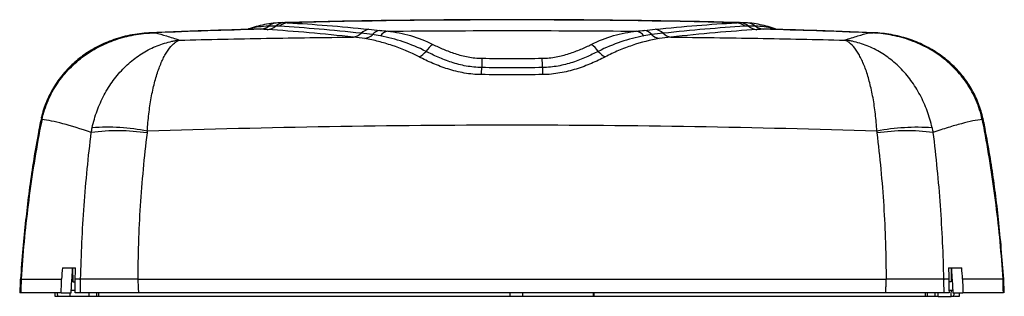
# Paper-space layout '_Back' of a CAD drawing. Header units: millimetres. Extents: x -183 to -11, y 79 to 128.
import ezdxf

# ---------------------------------------------------------------- set-up
doc = ezdxf.new("R2010")
doc.units = ezdxf.units.MM

psp = doc.layouts.new('_Back')

# ---------------------------------------------------------------- linework, layer by layer
at = {"color": 8, "linetype": 'Continuous', "lineweight": 25}
for p, q in [((-141.24, 126.06), (-142.29, 126.05)), ((-57.39, 127.22), (-57.16, 127.2)), ((-52.18, 126.05), (-53.23, 126.06)), ((-173.62, 80.32), (-174.25, 80.32)), ((-97.55, 79.32), (-97.55, 79.92)), ((-95.38, 79.32), (-95.38, 79.92)), ((-82.9, 79.32), (-82.9, 79.92))]:
    psp.add_line(p, q, dxfattribs=at)
at = {"color": 7, "linetype": 'Continuous', "lineweight": 25}
for p, q in [((-137.31, 127.2), (-137.08, 127.22)), ((-174.11, 84.32), (-174.18, 82.32)), ((-173.95, 81.82), (-173.97, 84.32)), ((-20.5, 84.32), (-20.52, 81.85)), ((-20.31, 82.32), (-20.38, 84.32)), ((-183.03, 82.32), (-183.03, 82.32)), ((-173.59, 81.82), (-173.95, 81.82)), ((-172.64, 82.32), (-172.63, 82.32)), ((-162.65, 82.32), (-162.63, 82.32)), ((-31.84, 82.32), (-31.82, 82.32)), ((-20.52, 81.85), (-20.9, 81.85)), ((-11.44, 82.32), (-11.44, 82.32)), ((-11.22, 79.92), (-11.29, 82.32)), ((-177.09, 79.32), (-177.09, 79.92)), ((-23.31, 79.32), (-177.09, 79.32)), ((-176.64, 79.32), (-176.65, 79.92)), ((-176.04, 79.92), (-174.26, 79.92)), ((-174.45, 79.32), (-174.46, 79.92)), ((-171.16, 79.32), (-171.16, 79.92)), ((-169.82, 79.32), (-169.83, 79.92)), ((-169.45, 79.32), (-169.46, 79.92)), ((-83.06, 79.92), (-83.06, 79.32)), ((-25.02, 79.32), (-25.01, 79.92)), ((-24.65, 79.32), (-24.64, 79.92)), ((-22.78, 79.32), (-20.48, 79.32)), ((-20.47, 80.32), (-20.88, 80.32)), ((-20.23, 79.92), (-18.45, 79.92)), ((-19.1, 79.32), (-19.91, 79.32)), ((-19.09, 79.92), (-19.1, 79.32))]:
    psp.add_line(p, q, dxfattribs=at)
at = {"color": 8, "linetype": 'Continuous', "lineweight": 25, "flags": 128}
for points in [[(-179.38, 110.26), (-179.45, 110.6), (-179.44, 110.78)], [(-15.09, 110.26), (-15.01, 110.61), (-15.03, 110.79)], [(-179.8, 108.28), (-179.92, 108.38), (-179.93, 108.43)], [(-14.53, 108.43), (-14.54, 108.38), (-14.67, 108.28)]]:
    psp.add_lwpolyline(points, dxfattribs=at)
at = {"color": 7, "linetype": 'Continuous', "lineweight": 25, "flags": 128}
for points in [[(-183.18, 82.32), (-183.19, 81.88), (-183.25, 79.92)], [(-183.03, 82.32), (-183.04, 81.72), (-183.06, 81.11), (-183.09, 79.92)], [(-174.26, 79.92), (-174.22, 81.13), (-174.18, 82.32)], [(-173.61, 79.92), (-173.6, 80.51), (-173.6, 81.11), (-173.59, 81.71), (-173.59, 82.32)], [(-20.9, 82.32), (-20.89, 81.75), (-20.89, 81.14), (-20.89, 80.53), (-20.88, 79.92)], [(-20.31, 82.32), (-20.27, 81.13), (-20.23, 79.92)], [(-11.38, 79.92), (-11.4, 80.52), (-11.41, 81.13), (-11.44, 82.32)], [(-23.31, 79.32), (-23.31, 79.82), (-23.31, 79.92)], [(-22.78, 79.32), (-22.78, 79.82), (-22.78, 79.92)], [(-20.48, 79.32), (-20.48, 79.82), (-20.47, 80.32)], [(-20.02, 79.32), (-20.01, 79.82), (-20.01, 79.92)]]:
    psp.add_lwpolyline(points, dxfattribs=at)
at = {"color": 7, "linetype": 'Continuous', "lineweight": 25}
for centre, radius, start, end in [((-141.48, 128.97), 2.92, 274.7825, 305.7204), ((-140.29, 128.7), 2.73, 275.6858, 309.4857), ((-136.95, 124.83), 2.39, 93.2837, 132.3439), ((-136.15, 124.53), 2.68, 95.4631, 130.3566), ((-121.86, 123.6), 2.48, 99.401, 134.8408), ((-119.89, 123.53), 2.37, 100.9293, 138.1963), ((-118.45, 123.55), 2.24, 103.3098, 143.7216), ((-76.02, 123.55), 2.24, 36.2784, 76.6902), ((-74.58, 123.53), 2.37, 41.8037, 79.0706), ((-72.61, 123.6), 2.48, 45.1591, 80.599), ((-58.33, 124.53), 2.68, 49.6434, 84.5369), ((-57.53, 124.83), 2.39, 47.6561, 86.7164), ((-54.18, 128.7), 2.73, 230.5143, 264.3142), ((-52.99, 128.97), 2.92, 234.2796, 265.2175), ((-125.38, 127.17), 2.53, 279.811, 314.3498), ((-123.62, 127.24), 2.9, 283.3099, 312.6427), ((-70.85, 127.24), 2.9, 227.3573, 256.6901), ((-69.09, 127.17), 2.53, 225.6502, 260.189), ((-116.05, 125.62), 5.1, 300.2654, 317.6432), ((-108.58, 119.68), 4.47, 123.7352, 145.9692), ((-85.9, 119.68), 4.47, 34.0309, 56.2649), ((-78.42, 125.62), 5.1, 222.3569, 239.7349), ((-10.26, 117.71), 92.3, 177.9715, 178.9803), ((-184.21, 117.71), 92.3, 1.0197, 2.0285), ((-199.66, 121.82), 97.15, 357.8156, 358.5434), ((5.19, 121.82), 97.15, 181.4567, 182.1845), ((-168.05, 71.68), 37.23, 79.0398, 93.9474), ((-26.41, 71.67), 37.23, 86.0523, 100.9588), ((-166.22, 72.28), 36.01, 81.7104, 97.2724), ((-28.24, 72.27), 36.02, 82.7349, 98.294)]:
    psp.add_arc(centre, radius, start, end, dxfattribs=at)
at = {"color": 8, "linetype": 'Continuous', "lineweight": 25}
for centre, start, end in [((-138.36, 125.02), 95.688, 131.8417), ((-56.12, 125.01), 48.1634, 84.0627)]:
    psp.add_arc(centre, 2.13, start, end, dxfattribs=at)
at = {"color": 7, "linetype": 'Continuous', "lineweight": 25}
for points, knots in [([(-57.49, 127.21), (-58.14, 127.23), (-63.29, 127.38), (-72.93, 127.55), (-86.41, 127.71), (-99.9, 127.75), (-113.39, 127.66), (-125.72, 127.49), (-133.56, 127.29), (-136.91, 127.21)], [0, 0, 0, 0, 0.024609, 0.194392, 0.364196, 0.534016, 0.703846, 0.87368, 1, 1, 1, 1]), ([(-58.07, 127.19), (-71.12, 127.52), (-84.18, 127.69), (-110.29, 127.69), (-123.35, 127.52), (-136.4, 127.19)], [0, 0, 0, 0, 0.5, 0.5, 1, 1, 1, 1]), ([(-142.29, 126.06), (-144.37, 126), (-150.28, 125.84), (-156.18, 125.61), (-160.01, 125.45)], [0, 0, 0, 0, 0.351509, 1, 1, 1, 1]), ([(-138.57, 127.14), (-138.59, 127.14), (-139.12, 127.11), (-140.14, 126.95), (-141.6, 126.63), (-142.69, 126.32), (-143.29, 126.08), (-143.42, 126.03)], [0, 0, 0, 0, 0.01467, 0.32001, 0.620149, 0.915256, 1, 1, 1, 1]), ([(-137.32, 127.21), (-137.7, 127.19), (-138.12, 127.18), (-138.54, 127.14), (-138.58, 127.13)], [0, 0, 0, 0, 0.905558, 1, 1, 1, 1]), ([(-123.61, 125.36), (-126.12, 125.63), (-128.57, 125.86), (-133.32, 126.27), (-135.63, 126.44), (-137.88, 126.57)], [0, 0, 0, 0, 0.5, 0.5, 1, 1, 1, 1]), ([(-136.4, 127.19), (-134.18, 127.07), (-131.88, 126.91), (-127.17, 126.53), (-124.75, 126.31), (-122.26, 126.05)], [0, 0, 0, 0, 0.5, 0.5, 1, 1, 1, 1]), ([(-118.96, 125.73), (-111.73, 125.79), (-104.49, 125.82), (-89.98, 125.82), (-82.74, 125.79), (-75.51, 125.73)], [0, 0, 0, 0, 0.5, 0.5, 1, 1, 1, 1]), ([(-118.96, 125.73), (-117.63, 125.58), (-116.3, 125.32), (-113.66, 124.55), (-112.35, 124.04), (-111.06, 123.4)], [0, 0, 0, 0, 0.5, 0.5, 1, 1, 1, 1]), ([(-83.41, 123.4), (-82.12, 124.04), (-80.81, 124.55), (-78.17, 125.32), (-76.84, 125.58), (-75.51, 125.73)], [0, 0, 0, 0, 0.5, 0.5, 1, 1, 1, 1]), ([(-72.21, 126.05), (-69.72, 126.31), (-67.3, 126.53), (-62.59, 126.91), (-60.29, 127.07), (-58.07, 127.19)], [0, 0, 0, 0, 0.5, 0.5, 1, 1, 1, 1]), ([(-56.59, 126.57), (-58.84, 126.44), (-61.15, 126.27), (-65.91, 125.86), (-68.35, 125.63), (-70.86, 125.36)], [0, 0, 0, 0, 0.5, 0.5, 1, 1, 1, 1]), ([(-54.45, 125.99), (-56.81, 125.85), (-59.25, 125.66), (-64.28, 125.22), (-66.87, 124.97), (-69.52, 124.68)], [0, 0, 0, 0, 0.5, 0.5, 1, 1, 1, 1]), ([(-55.89, 127.13), (-56.05, 127.15), (-56.47, 127.19), (-56.89, 127.2), (-57.16, 127.2)], [0, 0, 0, 0, 0.3711797, 1, 1, 1, 1]), ([(-51.06, 126.03), (-51.19, 126.08), (-51.76, 126.32), (-52.83, 126.63), (-54.24, 126.94), (-55.27, 127.11), (-55.83, 127.15), (-55.9, 127.15)], [0, 0, 0, 0, 0.081311, 0.370503, 0.662078, 0.956442, 1, 1, 1, 1]), ([(-34.58, 125.45), (-36.48, 125.53), (-42.35, 125.78), (-48.22, 125.95), (-52.18, 126.07)], [0, 0, 0, 0, 0.324387, 1, 1, 1, 1]), ([(-160.33, 125.44), (-160.86, 125.41), (-161.96, 125.35), (-163.6, 125.11), (-165.23, 124.75), (-166.8, 124.27), (-168.31, 123.68), (-169.75, 122.99), (-171.08, 122.23), (-172.28, 121.41), (-173.38, 120.55), (-174.44, 119.59), (-175.45, 118.52), (-176.39, 117.35), (-177.2, 116.16), (-177.9, 114.94), (-178.5, 113.69), (-179, 112.35), (-179.31, 111.37), (-179.42, 110.84), (-179.43, 110.78)], [0, 0, 0, 0, 0.064612, 0.13284, 0.199524, 0.264773, 0.328755, 0.391659, 0.45369, 0.508467, 0.562242, 0.615116, 0.672946, 0.729746, 0.785646, 0.834547, 0.886992, 0.940403, 0.99349, 1, 1, 1, 1]), ([(-179.38, 110.26), (-179.14, 111.41), (-178.79, 112.52), (-178.11, 114.1), (-177.86, 114.62), (-177.31, 115.63), (-177.01, 116.12), (-176.05, 117.54), (-175.34, 118.41), (-174.16, 119.61), (-173.75, 120), (-172.9, 120.73), (-172.46, 121.08), (-171.12, 122.05), (-170.18, 122.61), (-168.22, 123.6), (-167.2, 124.01), (-165.08, 124.7), (-164, 124.96), (-162.36, 125.23), (-161.8, 125.3), (-160.97, 125.37), (-160.69, 125.39), (-160.27, 125.41), (-160.13, 125.42), (-159.85, 125.43), (-159.71, 125.43), (-159.57, 125.44)], [0, 0, 0, 0, 0.125, 0.125, 0.1875, 0.1875, 0.25, 0.25, 0.375, 0.375, 0.4375, 0.4375, 0.5, 0.5, 0.625, 0.625, 0.75, 0.75, 0.875, 0.875, 0.9375, 0.9375, 0.96875, 0.96875, 0.984375, 0.984375, 1, 1, 1, 1]), ([(-170.62, 108.82), (-170.4, 109.83), (-170.11, 110.82), (-169.41, 112.74), (-169, 113.67), (-168.04, 115.46), (-167.51, 116.31), (-166.63, 117.49), (-166.32, 117.88), (-165.69, 118.62), (-165.36, 118.98), (-164.33, 120), (-163.62, 120.62), (-162.49, 121.44), (-162.1, 121.7), (-161.31, 122.18), (-160.91, 122.4), (-159.68, 123.02), (-158.84, 123.36), (-157.55, 123.74), (-157.12, 123.85), (-156.47, 123.99), (-156.25, 124.03), (-155.92, 124.08), (-155.82, 124.09), (-155.6, 124.12), (-155.49, 124.14), (-155.38, 124.15)], [0, 0, 0, 0, 0.125, 0.125, 0.25, 0.25, 0.375, 0.375, 0.4375, 0.4375, 0.5, 0.5, 0.625, 0.625, 0.6875, 0.6875, 0.75, 0.75, 0.875, 0.875, 0.9375, 0.9375, 0.96875, 0.96875, 0.984375, 0.984375, 1, 1, 1, 1]), ([(-160.98, 108.22), (-160.92, 109.25), (-160.83, 110.25), (-160.6, 112.2), (-160.46, 113.15), (-160.13, 114.98), (-159.94, 115.85), (-159.62, 117.07), (-159.51, 117.47), (-159.28, 118.23), (-159.16, 118.61), (-158.78, 119.67), (-158.52, 120.31), (-158.09, 121.18), (-157.95, 121.45), (-157.65, 121.96), (-157.5, 122.2), (-157.03, 122.86), (-156.71, 123.23), (-156.22, 123.66), (-156.05, 123.79), (-155.8, 123.95), (-155.71, 123.99), (-155.59, 124.06), (-155.55, 124.08), (-155.46, 124.12), (-155.42, 124.13), (-155.38, 124.15)], [0, 0, 0, 0, 0.125, 0.125, 0.25, 0.25, 0.375, 0.375, 0.4375, 0.4375, 0.5, 0.5, 0.625, 0.625, 0.6875, 0.6875, 0.75, 0.75, 0.875, 0.875, 0.9375, 0.9375, 0.96875, 0.96875, 0.984375, 0.984375, 1, 1, 1, 1]), ([(-159.57, 125.44), (-158.98, 125.29), (-158.33, 125.1), (-156.93, 124.68), (-156.18, 124.43), (-155.38, 124.15)], [0, 0, 0, 0, 0.5, 0.5, 1, 1, 1, 1]), ([(-155.38, 124.15), (-150.31, 124.28), (-145.25, 124.38), (-135.1, 124.56), (-130.03, 124.63), (-124.95, 124.68)], [0, 0, 0, 0, 0.5, 0.5, 1, 1, 1, 1]), ([(-113.48, 121.21), (-115.04, 122.02), (-116.63, 122.69), (-119.01, 123.49), (-119.8, 123.72), (-121.38, 124.12), (-122.17, 124.29), (-122.96, 124.42)], [0, 0, 0, 0, 0.5, 0.5, 0.75, 0.75, 1, 1, 1, 1]), ([(-112.28, 122.18), (-113.59, 122.85), (-114.92, 123.4), (-117.59, 124.3), (-118.92, 124.64), (-120.26, 124.88)], [0, 0, 0, 0, 0.5, 0.5, 1, 1, 1, 1]), ([(-74.21, 124.88), (-75.55, 124.64), (-76.88, 124.3), (-79.56, 123.4), (-80.88, 122.85), (-82.19, 122.18)], [0, 0, 0, 0, 0.5, 0.5, 1, 1, 1, 1]), ([(-71.52, 124.42), (-73.08, 124.16), (-74.67, 123.76), (-77.05, 122.96), (-77.84, 122.65), (-79.42, 121.99), (-80.21, 121.62), (-80.99, 121.21)], [0, 0, 0, 0, 0.5, 0.5, 0.75, 0.75, 1, 1, 1, 1]), ([(-69.52, 124.68), (-64.44, 124.63), (-59.37, 124.56), (-49.22, 124.38), (-44.15, 124.28), (-39.09, 124.15)], [0, 0, 0, 0, 0.5, 0.5, 1, 1, 1, 1]), ([(-39.09, 124.15), (-38.28, 124.43), (-37.53, 124.68), (-36.13, 125.1), (-35.49, 125.29), (-34.89, 125.44)], [0, 0, 0, 0, 0.5, 0.5, 1, 1, 1, 1]), ([(-33.49, 108.22), (-33.55, 109.25), (-33.63, 110.25), (-33.86, 112.2), (-34, 113.15), (-34.33, 114.98), (-34.52, 115.85), (-34.84, 117.07), (-34.95, 117.47), (-35.18, 118.23), (-35.3, 118.61), (-35.68, 119.67), (-35.95, 120.31), (-36.37, 121.18), (-36.52, 121.45), (-36.81, 121.96), (-36.97, 122.2), (-37.43, 122.86), (-37.75, 123.23), (-38.25, 123.66), (-38.41, 123.79), (-38.66, 123.95), (-38.75, 123.99), (-38.87, 124.06), (-38.92, 124.08), (-39, 124.12), (-39.04, 124.13), (-39.09, 124.15)], [0, 0, 0, 0, 0.125, 0.125, 0.25, 0.25, 0.375, 0.375, 0.4375, 0.4375, 0.5, 0.5, 0.625, 0.625, 0.6875, 0.6875, 0.75, 0.75, 0.875, 0.875, 0.9375, 0.9375, 0.96875, 0.96875, 0.984375, 0.984375, 1, 1, 1, 1]), ([(-23.85, 108.82), (-24.07, 109.83), (-24.35, 110.82), (-25.05, 112.74), (-25.47, 113.67), (-26.43, 115.46), (-26.96, 116.3), (-27.83, 117.49), (-28.14, 117.88), (-28.77, 118.62), (-29.11, 118.98), (-30.13, 120), (-30.85, 120.62), (-31.98, 121.44), (-32.36, 121.7), (-33.15, 122.18), (-33.55, 122.4), (-34.78, 123.02), (-35.62, 123.35), (-36.91, 123.74), (-37.34, 123.85), (-37.99, 123.99), (-38.21, 124.03), (-38.54, 124.08), (-38.65, 124.09), (-38.87, 124.12), (-38.98, 124.14), (-39.09, 124.15)], [0, 0, 0, 0, 0.125, 0.125, 0.25, 0.25, 0.375, 0.375, 0.4375, 0.4375, 0.5, 0.5, 0.625, 0.625, 0.6875, 0.6875, 0.75, 0.75, 0.875, 0.875, 0.9375, 0.9375, 0.96875, 0.96875, 0.984375, 0.984375, 1, 1, 1, 1]), ([(-15.09, 110.26), (-15.33, 111.42), (-15.68, 112.52), (-16.35, 114.11), (-16.6, 114.62), (-17.16, 115.63), (-17.46, 116.13), (-18.41, 117.54), (-19.12, 118.41), (-20.3, 119.61), (-20.71, 120), (-21.56, 120.73), (-22, 121.08), (-23.35, 122.05), (-24.29, 122.61), (-26.24, 123.6), (-27.26, 124.01), (-29.38, 124.7), (-30.46, 124.96), (-32.11, 125.23), (-32.66, 125.3), (-33.49, 125.37), (-33.77, 125.39), (-34.19, 125.41), (-34.33, 125.42), (-34.61, 125.43), (-34.75, 125.43), (-34.89, 125.44)], [0, 0, 0, 0, 0.125, 0.125, 0.1875, 0.1875, 0.25, 0.25, 0.375, 0.375, 0.4375, 0.4375, 0.5, 0.5, 0.625, 0.625, 0.75, 0.75, 0.875, 0.875, 0.9375, 0.9375, 0.96875, 0.96875, 0.984375, 0.984375, 1, 1, 1, 1]), ([(-15.03, 110.79), (-15.14, 111.2), (-15.36, 112.06), (-15.82, 113.32), (-16.38, 114.58), (-17.03, 115.79), (-17.77, 116.93), (-18.59, 118.02), (-19.5, 119.06), (-20.5, 120.04), (-21.56, 120.94), (-22.7, 121.78), (-23.91, 122.54), (-25.21, 123.24), (-26.59, 123.86), (-28.02, 124.39), (-29.5, 124.81), (-31.02, 125.13), (-32.57, 125.36), (-33.61, 125.42), (-34.14, 125.45)], [0, 0, 0, 0, 0.047172, 0.097708, 0.148831, 0.200637, 0.250977, 0.30154, 0.354648, 0.407942, 0.461659, 0.516008, 0.571363, 0.629794, 0.689815, 0.750297, 0.811446, 0.873452, 0.936491, 1, 1, 1, 1]), ([(-102.55, 119.35), (-103.47, 119.37), (-104.37, 119.46), (-105.7, 119.7), (-106.14, 119.8), (-107, 120.02), (-107.42, 120.14), (-108.64, 120.54), (-109.42, 120.84), (-110.54, 121.33), (-110.9, 121.5), (-111.61, 121.84), (-111.95, 122.01), (-112.28, 122.18)], [0, 0, 0, 0, 0.25, 0.25, 0.375, 0.375, 0.5, 0.5, 0.75, 0.75, 0.875, 0.875, 1, 1, 1, 1]), ([(-111.06, 123.4), (-110.48, 123.11), (-109.87, 122.83), (-108.59, 122.28), (-107.91, 122.02), (-106.83, 121.67), (-106.46, 121.56), (-105.7, 121.37), (-105.31, 121.28), (-104.14, 121.07), (-103.33, 120.99), (-102.5, 120.98)], [0, 0, 0, 0, 0.25, 0.25, 0.5, 0.5, 0.625, 0.625, 0.75, 0.75, 1, 1, 1, 1]), ([(-91.97, 120.98), (-91.14, 120.99), (-90.34, 121.07), (-89.16, 121.28), (-88.78, 121.37), (-88.02, 121.56), (-87.64, 121.67), (-86.56, 122.02), (-85.88, 122.28), (-84.59, 122.83), (-83.99, 123.11), (-83.41, 123.4)], [0, 0, 0, 0, 0.25, 0.25, 0.375, 0.375, 0.5, 0.5, 0.75, 0.75, 1, 1, 1, 1]), ([(-82.19, 122.18), (-82.86, 121.84), (-83.56, 121.5), (-84.67, 121.01), (-85.05, 120.85), (-85.83, 120.55), (-86.24, 120.4), (-87.48, 120), (-88.32, 119.78), (-89.64, 119.54), (-90.09, 119.48), (-91, 119.39), (-91.46, 119.36), (-91.92, 119.35)], [0, 0, 0, 0, 0.25, 0.25, 0.375, 0.375, 0.5, 0.5, 0.75, 0.75, 0.875, 0.875, 1, 1, 1, 1]), ([(-102.59, 118.12), (-103.6, 118.13), (-104.6, 118.23), (-106.08, 118.48), (-106.56, 118.59), (-107.52, 118.82), (-107.99, 118.96), (-109.36, 119.39), (-110.24, 119.72), (-111.93, 120.44), (-112.72, 120.83), (-113.48, 121.21)], [0, 0, 0, 0, 0.25, 0.25, 0.375, 0.375, 0.5, 0.5, 0.75, 0.75, 1, 1, 1, 1]), ([(-80.99, 121.21), (-81.37, 121.02), (-81.76, 120.83), (-82.55, 120.45), (-82.96, 120.26), (-84.21, 119.73), (-85.09, 119.39), (-86.94, 118.81), (-87.89, 118.57), (-89.37, 118.32), (-89.87, 118.25), (-90.87, 118.15), (-91.38, 118.13), (-91.88, 118.12)], [0, 0, 0, 0, 0.125, 0.125, 0.25, 0.25, 0.5, 0.5, 0.75, 0.75, 0.875, 0.875, 1, 1, 1, 1]), ([(-179.43, 110.78), (-179.47, 110.63), (-179.61, 110.07), (-179.77, 109.28), (-179.89, 108.63), (-179.93, 108.43)], [0, 0, 0, 0, 0.191873, 0.737439, 1, 1, 1, 1]), ([(-170.77, 108), (-172.64, 108.63), (-174.3, 109.14), (-176.45, 109.72), (-177.11, 109.88), (-178.32, 110.12), (-178.88, 110.21), (-179.38, 110.26)], [0, 0, 0, 0, 0.5, 0.5, 0.75, 0.75, 1, 1, 1, 1]), ([(-15.09, 110.26), (-15.58, 110.21), (-16.14, 110.13), (-17.35, 109.88), (-18.01, 109.72), (-19.44, 109.34), (-20.22, 109.11), (-21.87, 108.6), (-22.76, 108.32), (-23.69, 108)], [0, 0, 0, 0, 0.25, 0.25, 0.5, 0.5, 0.75, 0.75, 1, 1, 1, 1]), ([(-14.53, 108.43), (-14.55, 108.52), (-14.64, 109.02), (-14.8, 109.82), (-14.96, 110.5), (-15.03, 110.78)], [0, 0, 0, 0, 0.112532, 0.636266, 1, 1, 1, 1]), ([(-179.92, 108.42), (-180.01, 107.96), (-180.42, 105.83), (-181.03, 102.09), (-181.71, 97.3), (-182.27, 92.51), (-182.75, 87.55), (-183.02, 84.1), (-183.16, 82.32)], [0, 0, 0, 0, 0.054405, 0.247097, 0.431302, 0.606154, 0.79606, 1, 1, 1, 1]), ([(-33.49, 108.22), (-44.08, 108.55), (-54.69, 108.81), (-75.94, 109.17), (-86.57, 109.27), (-107.89, 109.27), (-118.53, 109.17), (-139.77, 108.81), (-150.39, 108.55), (-160.98, 108.22)], [0, 0, 0, 0, 0.25, 0.25, 0.5, 0.5, 0.75, 0.75, 1, 1, 1, 1]), ([(-11.31, 82.32), (-11.45, 84.1), (-11.72, 87.58), (-12.21, 92.62), (-12.75, 97.32), (-13.39, 101.83), (-13.98, 105.49), (-14.41, 107.72), (-14.54, 108.43)], [0, 0, 0, 0, 0.203173, 0.398531, 0.576578, 0.742147, 0.917707, 1, 1, 1, 1]), ([(-179.8, 108.28), (-180.6, 103.99), (-181.27, 99.68), (-182.08, 93.19), (-182.31, 91.02), (-182.72, 86.67), (-182.89, 84.5), (-183.03, 82.32)], [0, 0, 0, 0, 0.5, 0.5, 0.75, 0.75, 1, 1, 1, 1]), ([(-172.63, 82.32), (-172.54, 86.62), (-172.33, 90.92), (-171.71, 99.48), (-171.3, 103.75), (-170.77, 108)], [0, 0, 0, 0, 0.5, 0.5, 1, 1, 1, 1]), ([(-161.02, 107.91), (-161.55, 103.68), (-161.95, 99.42), (-162.36, 93.02), (-162.46, 90.88), (-162.57, 87.67), (-162.6, 86.6), (-162.63, 84.46), (-162.64, 83.39), (-162.65, 82.32)], [0, 0, 0, 0, 0.5, 0.5, 0.75, 0.75, 0.875, 0.875, 1, 1, 1, 1]), ([(-31.82, 82.32), (-31.83, 83.39), (-31.84, 84.46), (-31.87, 86.6), (-31.9, 87.67), (-32, 90.88), (-32.11, 93.02), (-32.51, 99.42), (-32.91, 103.68), (-33.44, 107.91)], [0, 0, 0, 0, 0.125, 0.125, 0.25, 0.25, 0.5, 0.5, 1, 1, 1, 1]), ([(-23.69, 108), (-23.17, 103.75), (-22.75, 99.48), (-22.13, 90.92), (-21.93, 86.62), (-21.84, 82.32)], [0, 0, 0, 0, 0.5, 0.5, 1, 1, 1, 1]), ([(-11.44, 82.32), (-11.71, 86.68), (-12.12, 91.02), (-13.2, 99.68), (-13.87, 103.99), (-14.67, 108.28)], [0, 0, 0, 0, 0.5, 0.5, 1, 1, 1, 1]), ([(-183.03, 82.32), (-182.87, 82.32), (-182.28, 82.32), (-181.1, 82.32), (-179.9, 82.32), (-179.24, 82.32), (-178.64, 82.32), (-177.6, 82.32), (-176.42, 82.32), (-175.97, 82.32)], [0.55997246, 0.55997246, 0.55997246, 0.55997246, 0.56614653, 0.58298661, 0.59982668, 0.59982668, 0.59982668, 0.61499358, 0.6238311, 0.6238311, 0.6238311, 0.6238311]), ([(-172.82, 82.32), (-172.95, 82.32), (-173.21, 82.32), (-173.46, 82.32), (-173.59, 82.32)], [0, 0, 0, 0, 0.492712, 1, 1, 1, 1]), ([(-172.66, 79.92), (-172.66, 80.12), (-172.66, 80.32), (-172.66, 80.52), (-172.65, 80.72), (-172.65, 80.93), (-172.65, 81.13), (-172.65, 81.52), (-172.64, 81.92), (-172.64, 82.32)], [0, 0, 0, 0, 0.000604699, 0.000604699, 0.000604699, 0.001209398, 0.001209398, 0.001209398, 0.002406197, 0.002406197, 0.002406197, 0.002406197]), ([(-162.65, 82.32), (-162.77, 82.32), (-163, 82.32), (-163.35, 82.32), (-163.71, 82.32), (-164.06, 82.32), (-164.41, 82.32), (-164.76, 82.32), (-165.11, 82.32), (-165.45, 82.32), (-165.79, 82.32), (-166.14, 82.32), (-166.47, 82.32), (-166.81, 82.32), (-167.14, 82.32), (-167.47, 82.32), (-167.79, 82.32), (-168.11, 82.32), (-168.42, 82.32), (-168.76, 82.32), (-169.14, 82.32), (-169.55, 82.32), (-169.95, 82.32), (-170.35, 82.32), (-170.73, 82.32), (-171.1, 82.32), (-171.45, 82.32), (-171.78, 82.32), (-172.09, 82.32), (-172.38, 82.32), (-172.55, 82.32), (-172.63, 82.32)], [0, 0, 0, 0, 0.026772, 0.053667, 0.080686, 0.107827, 0.135091, 0.162477, 0.189985, 0.217615, 0.245367, 0.273239, 0.301233, 0.329347, 0.357581, 0.385936, 0.414409, 0.443003, 0.471715, 0.500545, 0.540606, 0.581743, 0.623953, 0.667235, 0.711586, 0.757004, 0.803486, 0.85103, 0.899632, 0.94929, 1, 1, 1, 1]), ([(-162.63, 82.32), (-158.88, 82.32), (-149.06, 82.32), (-133.33, 82.32), (-115.34, 82.32), (-103.3, 82.32), (-97.24, 82.32), (-91.17, 82.32), (-79.13, 82.32), (-61.14, 82.32), (-45.41, 82.32), (-35.59, 82.32), (-31.84, 82.32)], [0.677023, 0.677023, 0.677023, 0.677023, 0.7029325, 0.7453707, 0.7878089, 0.8302471, 0.8302471, 0.8302471, 0.8726854, 0.9151236, 0.9575618, 0.9834713, 0.9834713, 0.9834713, 0.9834713]), ([(-162.63, 82.32), (-162.62, 82.12), (-162.61, 81.92), (-162.61, 81.72), (-162.6, 81.52), (-162.59, 81.32), (-162.58, 81.12), (-162.57, 80.72), (-162.55, 80.32), (-162.54, 79.92)], [0, 0, 0, 0, 0.000604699, 0.000604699, 0.000604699, 0.001209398, 0.001209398, 0.001209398, 0.002415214, 0.002415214, 0.002415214, 0.002415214]), ([(-31.94, 79.92), (-31.92, 80.25), (-31.91, 80.58), (-31.9, 80.92), (-31.89, 81.13), (-31.88, 81.34), (-31.87, 81.55), (-31.86, 81.76), (-31.86, 81.97), (-31.85, 82.18), (-31.85, 82.23), (-31.84, 82.27), (-31.84, 82.32)], [0, 0, 0, 0, 0.001001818, 0.001001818, 0.001001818, 0.001639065, 0.001639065, 0.001639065, 0.002276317, 0.002276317, 0.002276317, 0.002415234, 0.002415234, 0.002415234, 0.002415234]), ([(-21.84, 82.32), (-21.88, 82.32), (-21.97, 82.32), (-22.11, 82.32), (-22.26, 82.32), (-22.41, 82.32), (-22.58, 82.32), (-22.74, 82.32), (-22.92, 82.32), (-23.1, 82.32), (-23.28, 82.32), (-23.47, 82.32), (-23.66, 82.32), (-23.86, 82.32), (-24.06, 82.32), (-24.27, 82.32), (-24.47, 82.32), (-24.68, 82.32), (-24.9, 82.32), (-25.11, 82.32), (-25.32, 82.32), (-25.54, 82.32), (-25.87, 82.32), (-26.31, 82.32), (-26.88, 82.32), (-27.47, 82.32), (-28.07, 82.32), (-28.68, 82.32), (-29.3, 82.32), (-29.93, 82.32), (-30.56, 82.32), (-31.19, 82.32), (-31.61, 82.32), (-31.82, 82.32)], [0, 0, 0, 0, 0.026777, 0.053264, 0.079458, 0.10536, 0.130969, 0.156285, 0.181308, 0.206037, 0.230471, 0.254611, 0.278455, 0.302004, 0.325257, 0.348214, 0.370874, 0.393238, 0.415304, 0.437072, 0.458543, 0.479715, 0.500589, 0.552291, 0.603606, 0.654533, 0.70507, 0.755214, 0.804965, 0.854321, 0.90328, 0.95184, 1, 1, 1, 1]), ([(-21.83, 82.32), (-21.83, 82.12), (-21.83, 81.92), (-21.83, 81.72), (-21.83, 81.52), (-21.82, 81.31), (-21.82, 81.11), (-21.82, 80.72), (-21.81, 80.32), (-21.81, 79.92)], [0, 0, 0, 0, 0.000604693, 0.000604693, 0.000604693, 0.001209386, 0.001209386, 0.001209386, 0.002406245, 0.002406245, 0.002406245, 0.002406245]), ([(-20.9, 82.32), (-21.01, 82.32), (-21.26, 82.32), (-21.52, 82.32), (-21.65, 82.32)], [0, 0, 0, 0, 0.466689, 1, 1, 1, 1]), ([(-11.44, 82.32), (-11.53, 82.32), (-11.67, 82.32), (-11.88, 82.32), (-12.03, 82.32), (-12.29, 82.32), (-12.71, 82.32), (-13.29, 82.32), (-13.87, 82.32), (-14.63, 82.32), (-15.44, 82.32), (-16.31, 82.32), (-16.99, 82.32), (-17.7, 82.32), (-18.21, 82.32), (-18.49, 82.32), (-18.51, 82.32)], [0, 0, 0, 0, 0.0491395, 0.0875601, 0.1152606, 0.1322408, 0.2314097, 0.330563, 0.4132026, 0.4958537, 0.6611484, 0.7437994, 0.8264089, 0.9090425, 0.9916907, 1, 1, 1, 1]), ([(-18.51, 82.32), (-18.51, 82.12), (-18.5, 81.91), (-18.5, 81.71), (-18.49, 81.51), (-18.49, 81.3), (-18.48, 81.1), (-18.48, 80.9), (-18.47, 80.69), (-18.47, 80.49), (-18.46, 80.3), (-18.46, 80.11), (-18.45, 79.92)], [0.00973555, 0.00973555, 0.00973555, 0.00973555, 0.01034629, 0.01034629, 0.01034629, 0.010957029, 0.010957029, 0.010957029, 0.011567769, 0.011567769, 0.011567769, 0.012137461, 0.012137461, 0.012137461, 0.012137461]), ([(-183.09, 79.92), (-183.19, 79.92), (-183.29, 79.92), (-183.24, 79.92), (-183.24, 79.92)], [0, 0, 0, 0, 0.9438, 1, 1, 1, 1]), ([(-176.04, 79.92), (-176.18, 79.92), (-176.47, 79.92), (-176.89, 79.92), (-177.53, 79.92), (-178.35, 79.92), (-179.32, 79.92), (-180.23, 79.92), (-181.08, 79.92), (-181.87, 79.92), (-182.45, 79.92), (-182.84, 79.92), (-183.01, 79.92), (-183.09, 79.92)], [0, 0, 0, 0, 0.048844, 0.097692, 0.146547, 0.273075, 0.399621, 0.526149, 0.652696, 0.779224, 0.905771, 0.952886, 1, 1, 1, 1]), ([(-172.66, 79.92), (-172.82, 79.92), (-173.14, 79.92), (-173.45, 79.92), (-173.61, 79.92)], [0, 0, 0, 0, 0.5000015, 1, 1, 1, 1]), ([(-162.54, 79.92), (-163.66, 79.92), (-164.74, 79.92), (-166.31, 79.92), (-166.82, 79.92), (-167.79, 79.92), (-168.26, 79.92), (-168.92, 79.92), (-169.14, 79.92), (-169.56, 79.92), (-169.76, 79.92), (-170.36, 79.92), (-170.72, 79.92), (-171.38, 79.92), (-171.69, 79.92), (-172.23, 79.92), (-172.46, 79.92), (-172.66, 79.92)], [0, 0, 0, 0, 0.25, 0.25, 0.375, 0.375, 0.5, 0.5, 0.5625, 0.5625, 0.625, 0.625, 0.75, 0.75, 0.875, 0.875, 1, 1, 1, 1]), ([(-31.94, 79.92), (-32.84, 79.92), (-34.63, 79.92), (-37.33, 79.92), (-40.03, 79.92), (-44.85, 79.92), (-51.79, 79.92), (-60.87, 79.92), (-69.96, 79.92), (-82.08, 79.92), (-97.24, 79.92), (-112.39, 79.92), (-124.51, 79.92), (-133.6, 79.92), (-142.68, 79.92), (-149.93, 79.92), (-155.35, 79.92), (-158.94, 79.92), (-161.34, 79.92), (-162.54, 79.92)], [0, 0, 0, 0, 0.020693, 0.041385, 0.062078, 0.082771, 0.152308, 0.221849, 0.291386, 0.360927, 0.500002, 0.639077, 0.708614, 0.778155, 0.847692, 0.917233, 0.944822, 0.972411, 1, 1, 1, 1]), ([(-21.81, 79.92), (-22.21, 79.92), (-22.74, 79.92), (-23.75, 79.92), (-24.12, 79.92), (-24.9, 79.92), (-25.32, 79.92), (-25.98, 79.92), (-26.21, 79.92), (-26.68, 79.92), (-26.92, 79.92), (-27.65, 79.92), (-28.16, 79.92), (-29.19, 79.92), (-29.72, 79.92), (-30.82, 79.92), (-31.37, 79.92), (-31.94, 79.92)], [0, 0, 0, 0, 0.25, 0.25, 0.375, 0.375, 0.5, 0.5, 0.5625, 0.5625, 0.625, 0.625, 0.75, 0.75, 0.875, 0.875, 1, 1, 1, 1]), ([(-20.88, 79.92), (-21.03, 79.92), (-21.34, 79.92), (-21.65, 79.92), (-21.81, 79.92)], [0, 0, 0, 0, 0.4999709, 1, 1, 1, 1]), ([(-11.38, 79.92), (-11.46, 79.92), (-11.63, 79.92), (-12.03, 79.92), (-12.6, 79.92), (-13.39, 79.92), (-14.24, 79.92), (-15.15, 79.92), (-16.12, 79.92), (-17.01, 79.92), (-17.79, 79.92), (-18.23, 79.92), (-18.45, 79.92)], [0, 0, 0, 0, 0.047039, 0.094084, 0.220383, 0.346699, 0.472998, 0.599313, 0.725612, 0.851928, 0.925964, 1, 1, 1, 1])]:
    psp.add_open_spline(points, degree=3, knots=knots, dxfattribs=at)
for points in [[(-141.24, 126.06), (-147.35, 125.89), (-153.46, 125.68), (-159.57, 125.44)], [(-140.02, 125.99), (-140.44, 126.01), (-140.85, 126.04), (-141.24, 126.06)], [(-124.95, 124.68), (-130.26, 125.26), (-135.29, 125.71), (-140.02, 125.99)], [(-138.55, 126.6), (-138.97, 126.61), (-139.37, 126.61), (-139.78, 126.6)], [(-137.88, 126.57), (-138.1, 126.58), (-138.33, 126.59), (-138.55, 126.6)], [(-137.08, 127.22), (-136.85, 127.22), (-136.62, 127.21), (-136.4, 127.19)], [(-122.26, 126.05), (-121.64, 125.99), (-121, 125.92), (-120.34, 125.86)], [(-120.34, 125.86), (-119.9, 125.82), (-119.44, 125.77), (-118.96, 125.73)], [(-75.51, 125.73), (-75.04, 125.77), (-74.57, 125.82), (-74.13, 125.86)], [(-74.13, 125.86), (-73.47, 125.92), (-72.83, 125.99), (-72.21, 126.05)], [(-58.07, 127.19), (-57.85, 127.21), (-57.62, 127.22), (-57.39, 127.22)], [(-55.92, 126.6), (-56.15, 126.59), (-56.37, 126.58), (-56.59, 126.57)], [(-54.69, 126.6), (-55.1, 126.61), (-55.5, 126.61), (-55.92, 126.6)], [(-53.23, 126.06), (-53.62, 126.04), (-54.03, 126.01), (-54.45, 125.99)], [(-34.89, 125.44), (-41, 125.68), (-47.12, 125.89), (-53.23, 126.06)], [(-122.96, 124.42), (-123.61, 124.54), (-124.27, 124.62), (-124.95, 124.68)], [(-121.66, 125.11), (-122.31, 125.21), (-122.96, 125.29), (-123.61, 125.36)], [(-120.26, 124.88), (-120.73, 124.96), (-121.2, 125.04), (-121.66, 125.11)], [(-72.81, 125.11), (-73.27, 125.04), (-73.74, 124.96), (-74.21, 124.88)], [(-70.86, 125.36), (-71.51, 125.29), (-72.16, 125.21), (-72.81, 125.11)], [(-69.52, 124.68), (-70.2, 124.62), (-70.86, 124.54), (-71.52, 124.42)], [(-102.5, 120.98), (-98.99, 120.93), (-95.48, 120.93), (-91.97, 120.98)], [(-91.92, 119.35), (-95.46, 119.3), (-99.01, 119.3), (-102.55, 119.35)], [(-91.88, 118.12), (-95.45, 118.07), (-99.02, 118.07), (-102.59, 118.12)], [(-179.38, 110.26), (-179.53, 109.62), (-179.67, 108.96), (-179.8, 108.28)], [(-14.67, 108.28), (-14.79, 108.96), (-14.93, 109.62), (-15.09, 110.26)], [(-170.77, 108), (-170.73, 108.27), (-170.68, 108.55), (-170.62, 108.82)], [(-23.85, 108.82), (-23.79, 108.55), (-23.74, 108.27), (-23.69, 108)], [(-160.98, 108.22), (-160.99, 108.12), (-161.01, 108.02), (-161.02, 107.91)], [(-33.44, 107.91), (-33.45, 108.02), (-33.47, 108.12), (-33.49, 108.22)], [(-175.83, 84.32), (-175.88, 83.65), (-175.93, 82.99), (-175.97, 82.32)], [(-175.83, 84.32), (-175.09, 84.32), (-174.32, 84.32), (-173.51, 84.32)], [(-173.59, 82.32), (-173.57, 82.99), (-173.54, 83.65), (-173.51, 84.32)], [(-20.98, 84.32), (-20.17, 84.32), (-19.39, 84.32), (-18.66, 84.32)], [(-20.98, 84.32), (-20.95, 83.65), (-20.92, 82.99), (-20.9, 82.32)], [(-18.51, 82.32), (-18.56, 82.99), (-18.61, 83.65), (-18.66, 84.32)], [(-176.04, 79.92), (-176.02, 80.72), (-175.99, 81.52), (-175.97, 82.32)], [(-172.82, 82.32), (-172.76, 82.32), (-172.7, 82.32), (-172.64, 82.32)], [(-21.83, 82.32), (-21.77, 82.32), (-21.71, 82.32), (-21.65, 82.32)], [(-22.78, 79.32), (-22.96, 79.32), (-23.14, 79.32), (-23.31, 79.32)], [(-20.02, 79.32), (-20.17, 79.32), (-20.32, 79.32), (-20.48, 79.32)]]:
    psp.add_open_spline(points, degree=3, dxfattribs=at)
at = {"color": 8, "linetype": 'Continuous', "lineweight": 25}
for points, knots in [([(-139.78, 126.6), (-140.36, 126.57), (-141.53, 126.49), (-142.71, 126.28), (-143.28, 126.04), (-143.31, 126.03)], [0, 0, 0, 0, 0.484827, 0.969592, 1, 1, 1, 1]), ([(-51.2, 126.04), (-51.38, 126.1), (-52.02, 126.31), (-53.19, 126.53), (-54.19, 126.58), (-54.69, 126.6)], [0, 0, 0, 0, 0.156682, 0.577045, 1, 1, 1, 1]), ([(-159.57, 125.44), (-159.58, 125.44), (-159.59, 125.44), (-159.61, 125.44), (-159.64, 125.44), (-159.69, 125.44), (-159.78, 125.45), (-159.95, 125.45), (-160.14, 125.46), (-160.28, 125.45), (-160.33, 125.44)], [0, 0, 0, 0, 0.019102, 0.042524, 0.076502, 0.137638, 0.247666, 0.445805, 0.803186, 1, 1, 1, 1]), ([(-34.89, 125.44), (-34.88, 125.44), (-34.87, 125.44), (-34.85, 125.44), (-34.82, 125.44), (-34.77, 125.44), (-34.68, 125.45), (-34.51, 125.45), (-34.32, 125.45), (-34.19, 125.45), (-34.14, 125.44)], [0, 0, 0, 0, 0.019093, 0.042462, 0.07639, 0.137438, 0.247305, 0.445155, 0.802012, 1, 1, 1, 1]), ([(-20.24, 80.32), (-20.25, 80.32), (-20.33, 80.32), (-20.4, 80.32), (-20.47, 80.32)], [0, 0, 0, 0, 0.093278, 1, 1, 1, 1])]:
    psp.add_open_spline(points, degree=3, knots=knots, dxfattribs=at)

doc.saveas('drawing.dxf')
